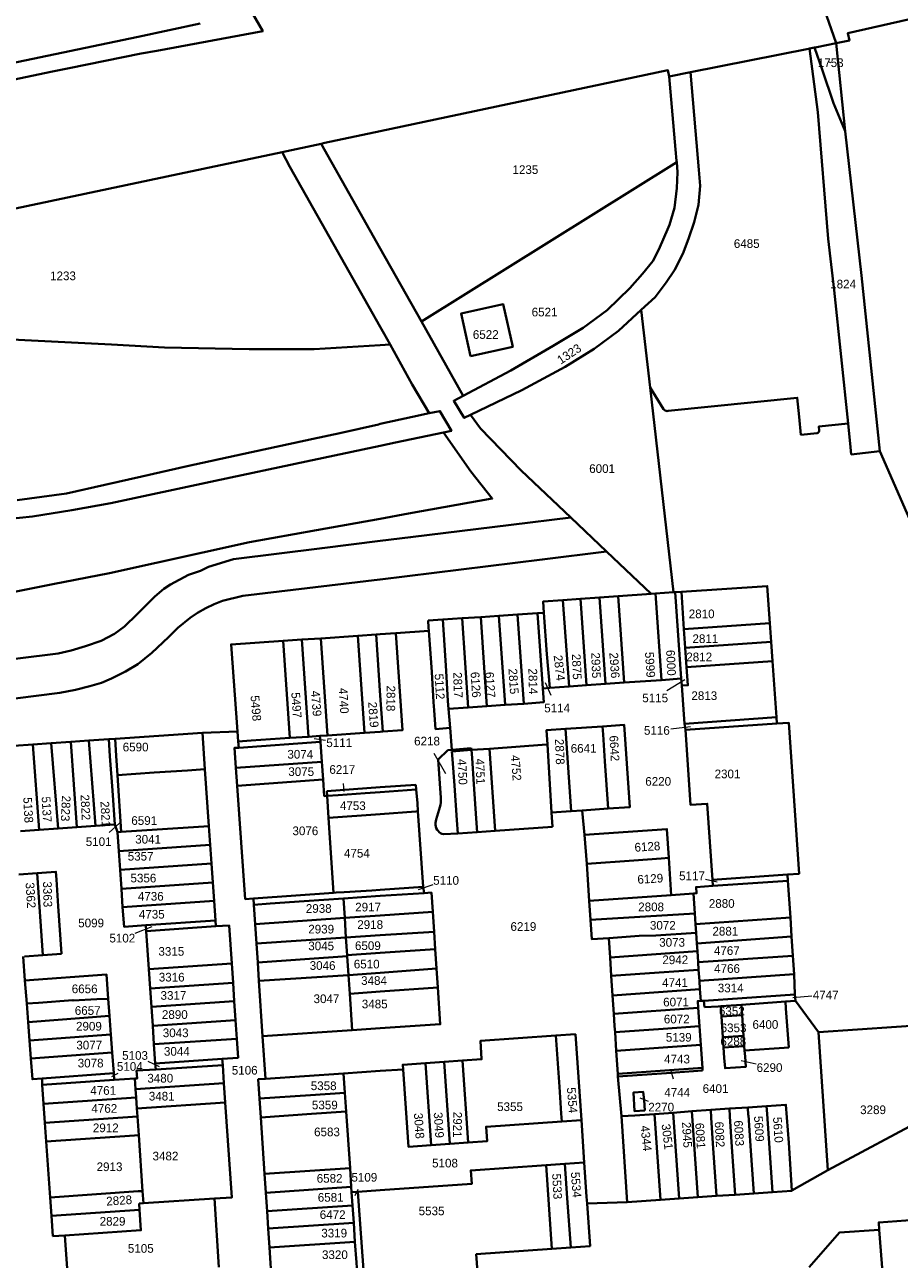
# Model space of a CAD drawing. Extents: x 99476 to 102828, y 406437 to 407931.
# Tile 16 of 48: x 99898 to 100150, y 407064 to 407419. Entities that reach past the tile are written whole.
import ezdxf
from ezdxf.enums import TextEntityAlignment as Align

# ---------------------------------------------------------------- set-up
doc = ezdxf.new("R2010")
doc.units = 0
doc.header["$MEASUREMENT"] = 0
for name, color, linetype, lineweight in [('BK_aanpijling', 10, 'Continuous', 0), ('BK_perceelnr', 10, 'Continuous', 13), ('BK_perceelnummer onder hoek', 10, 'Continuous', 13), ('BK_perceelsgrens', 10, 'Continuous', 40)]:
    doc.layers.add(name, color=color, linetype=linetype, lineweight=lineweight)
doc.styles.add('Style-WORKING', font='WORKING.shx')

msp = doc.modelspace()

# ---------------------------------------------------------------- linework, layer by layer
at = {"layer": 'BK_aanpijling', "linetype": 'Continuous', "lineweight": 0}
for p, q in [((100129.745, 407408.505), (100129.135, 407408.805)), ((100049.261026, 407226.20393), (100047.565, 407229.845)), ((100082.587313, 407227.596068), (100087.745, 407230.805)), ((100083.647926, 407216.587603), (100089.355, 407217.255)), ((99984.221768, 407213.189328), (99980.915, 407213.705)), ((100015.442346, 407209.575766), (100018.775, 407203.735)), ((99989.34814, 407200.876656), (99989.525, 407198.565)), ((99921.863162, 407186.735482), (99924.845, 407189.395)), ((100093.662494, 407173.279772), (100097.035, 407172.455)), ((100015.177509, 407171.619567), (100010.895, 407170.165)), ((99929.406653, 407157.757642), (99934.245, 407159.675)), ((100124.319329, 407139.559151), (100118.805, 407139.075)), ((99932.997554, 407120.815397), (99936.305, 407119.305)), ((100108.247823, 407119.928431), (100103.955, 407120.975)), ((99924.376472, 407117.320666), (99922.565, 407116.285)), ((100084.432865, 407115.673024), (100083.795, 407117.905)), ((100077.250855, 407109.165347), (100074.905, 407110.175)), ((99993.572823, 407083.819253), (99992.665, 407082.055))]:
    msp.add_line(p, q, dxfattribs=at)
at = {"layer": 'BK_perceelsgrens', "linetype": 'Continuous', "lineweight": 40}
for p, q in [((100116.584, 407455.831), (100131.358, 407414.14)), ((100089.386, 407405.765), (100123.363, 407412.549)), ((100123.363, 407412.549), (100123.604, 407412.597)), ((100123.604, 407412.597), (100125.118, 407412.9)), ((100123.604, 407412.597), (100126.02, 407394.23)), ((100131.358, 407414.14), (100133.934, 407388.768)), ((100083.251, 407404.541), (100089.386, 407405.765)), ((100133.934, 407388.768), (100138.6, 407347.18)), ((99971.728, 407382.755), (99982.982, 407385.145)), ((99982.982, 407385.145), (100000, 407354.959)), ((100011.841, 407333.956), (100085.384, 407379.85)), ((100000, 407354.959), (100011.841, 407333.956)), ((100138.6, 407347.18), (100143.868, 407296.573)), ((100130.75, 407342.96), (100134.747, 407304.562)), ((100075.128, 407337.272), (100077.699, 407314.882)), ((100011.841, 407333.956), (100023.906, 407312.555)), ((100000, 407327.13), (100002.818, 407327.301)), ((100077.699, 407314.882), (100084.468, 407255.918)), ((100081.579, 407308.723), (100077.699, 407314.882)), ((100135.68, 407295.632), (100143.868, 407296.573)), ((100054.867, 407277.455), (100065.188, 407267.669)), ((100065.188, 407267.669), (100078.059, 407255.466)), ((100063.139, 407254.413), (100068.508, 407254.792)), ((100068.508, 407254.792), (100078.059, 407255.466)), ((100068.508, 407254.792), (100070.265, 407229.888)), ((100078.059, 407255.466), (100079.28, 407255.552)), ((100079.28, 407255.552), (100084.468, 407255.918)), ((100079.375, 407254.218), (100079.28, 407255.552)), ((100084.468, 407255.918), (100084.921, 407255.95)), ((100084.921, 407255.95), (100086.746, 407256.079)), ((100084.921, 407255.95), (100086.666, 407231.045)), ((100086.746, 407256.079), (100087.471, 407245.267)), ((100052.618, 407253.671), (100057.684, 407254.028)), ((100052.618, 407253.671), (100054.375, 407228.767)), ((100057.684, 407254.028), (100063.139, 407254.413)), ((100057.684, 407254.028), (100059.441, 407229.124)), ((100063.139, 407254.413), (100064.896, 407229.509)), ((100079.375, 407254.218), (100081.038, 407230.648)), ((100013.784, 407247.752), (100017.974, 407248.041)), ((100017.974, 407248.041), (100023.544, 407248.425)), ((100023.544, 407248.425), (100028.97, 407248.799)), ((100023.544, 407248.425), (100025.313, 407222.73)), ((100028.97, 407248.799), (100028.995, 407248.801)), ((100028.995, 407248.801), (100034.159, 407249.156)), ((100029.908, 407234.232), (100028.995, 407248.801)), ((100034.159, 407249.156), (100039.554, 407249.527)), ((100034.159, 407249.156), (100035.928, 407223.46)), ((100039.554, 407249.527), (100045.328, 407249.925)), ((100039.554, 407249.527), (100041.323, 407223.831)), ((100045.328, 407249.925), (100047.129, 407250.049)), ((100045.328, 407249.925), (100046.821, 407228.234)), ((100000, 407243.827), (100004.458, 407244.131)), ((100004.458, 407244.131), (100013.987, 407244.783)), ((100013.987, 407244.783), (100014.81, 407232.979)), ((100087.471, 407245.267), (100112.213, 407246.991)), ((100087.471, 407245.267), (100087.84, 407239.965)), ((100112.213, 407246.991), (100112.582, 407241.689)), ((99977.429, 407242.289), (99972.041, 407241.922)), ((99972.041, 407241.922), (99973.969, 407213.947)), ((99977.429, 407242.289), (99982.836, 407242.658)), ((99977.429, 407242.289), (99979.356, 407214.318)), ((99982.836, 407242.658), (99993.488, 407243.384)), ((99982.836, 407242.658), (99984.763, 407214.691)), ((99993.488, 407243.384), (99998.793, 407243.745)), ((99993.488, 407243.384), (99995.415, 407215.425)), ((99998.793, 407243.745), (100000, 407243.827)), ((99998.793, 407243.745), (100000, 407226.226)), ((100087.84, 407239.965), (100112.582, 407241.689)), ((100112.582, 407241.689), (100112.971, 407236.101)), ((100087.84, 407239.965), (100088.229, 407234.377)), ((100030.716, 407223.102), (100029.908, 407234.232)), ((100088.229, 407234.377), (100112.971, 407236.101)), ((100112.971, 407236.101), (100114.099, 407219.916)), ((100014.81, 407232.979), (100015.313, 407224.249)), ((100064.896, 407229.509), (100070.265, 407229.888)), ((100070.265, 407229.888), (100081.038, 407230.648)), ((100081.038, 407230.648), (100086.666, 407231.045)), ((100086.666, 407231.045), (100086.871, 407229.026)), ((100046.821, 407228.234), (100048.792, 407228.373)), ((100048.792, 407228.373), (100054.375, 407228.767)), ((100054.375, 407228.767), (100059.441, 407229.124)), ((100059.441, 407229.124), (100064.896, 407229.509)), ((100086.871, 407229.026), (100087.634, 407218.072)), ((100000, 407226.226), (100000.719, 407215.79)), ((100015.313, 407224.249), (100015.493, 407221.979)), ((100019.67, 407222.31), (100025.313, 407222.73)), ((100025.313, 407222.73), (100030.716, 407223.102)), ((100030.716, 407223.102), (100035.928, 407223.46)), ((100035.928, 407223.46), (100041.323, 407223.831)), ((100019.67, 407222.31), (100020.127, 407216.86)), ((100087.634, 407218.072), (100114.099, 407219.916)), ((100114.099, 407219.916), (100114.224, 407218.116)), ((99948.79, 407215.47), (99958.891, 407215.803)), ((99958.891, 407215.803), (99959.09, 407212.922)), ((99995.415, 407215.425), (100000, 407215.741)), ((100000, 407215.741), (100000.719, 407215.79)), ((100020.127, 407216.86), (100020.614, 407210.576)), ((100053.348, 407216.54), (100064.028, 407217.294)), ((100053.348, 407216.54), (100055.021, 407192.845)), ((100087.634, 407218.072), (100087.919, 407216.319)), ((100087.919, 407216.319), (100114.224, 407218.116)), ((99894.476, 407211.697), (99899.888, 407212.073)), ((99899.888, 407212.073), (99905.189, 407212.442)), ((99899.888, 407212.073), (99901.754, 407187.475)), ((99905.189, 407212.442), (99910.819, 407212.834)), ((99905.189, 407212.442), (99907.213, 407187.859)), ((99910.819, 407212.834), (99916.058, 407213.199)), ((99910.819, 407212.834), (99912.595, 407188.238)), ((99916.058, 407213.199), (99921.797, 407213.598)), ((99916.058, 407213.199), (99917.924, 407188.613)), ((99921.797, 407213.598), (99923.63, 407213.7)), ((99923.63, 407213.7), (99948.79, 407215.47)), ((99948.79, 407215.47), (99949.508, 407204.97)), ((99959.09, 407212.922), (99959.212, 407211.154)), ((99959.212, 407211.154), (99982.731, 407212.837)), ((99973.969, 407213.947), (99979.356, 407214.318)), ((99979.356, 407214.318), (99982.609, 407214.542)), ((99982.609, 407214.542), (99984.763, 407214.691)), ((99982.609, 407214.542), (99982.731, 407212.837)), ((99982.731, 407212.837), (99983.142, 407207.093)), ((99984.763, 407214.691), (99995.415, 407215.425)), ((100019.486, 407210.48), (100016.676, 407207.796)), ((100020.614, 407210.576), (100019.486, 407210.48)), ((100026.226, 407211.055), (100020.614, 407210.576)), ((100020.652, 407210.099), (100026.266, 407210.497)), ((100026.266, 407210.497), (100026.226, 407211.055)), ((100026.266, 407210.497), (100031.442, 407210.869)), ((100031.442, 407210.869), (100047.917, 407212.031)), ((100031.442, 407210.869), (100033.113, 407187.204)), ((100047.917, 407212.031), (100048.161, 407212.041)), ((100048.161, 407212.041), (100049.365, 407192.446)), ((99944.429, 407204.622), (99949.508, 407204.97)), ((99949.508, 407204.97), (99950.629, 407188.587)), ((99958.411, 407205.323), (99983.142, 407207.093)), ((99958.411, 407205.323), (99958.779, 407200.187)), ((99983.142, 407207.093), (99983.51, 407201.956)), ((100016.676, 407207.796), (100017.432, 407196.728)), ((99934.837, 407203.965), (99924.277, 407203.242)), ((99924.277, 407203.242), (99925.399, 407186.864)), ((99944.429, 407204.622), (99934.837, 407203.965)), ((99958.779, 407200.187), (99983.51, 407201.956)), ((99984.634, 407198.667), (100000, 407199.75)), ((99984.72, 407197.305), (99984.634, 407198.667)), ((100000, 407199.75), (100010.25, 407200.472)), ((100000, 407198.338), (100010.361, 407199.068)), ((100010.25, 407200.472), (100010.361, 407199.068)), ((100010.361, 407199.068), (100010.672, 407195.123)), ((99985.122, 407190.98), (99984.72, 407197.305)), ((100010.672, 407195.123), (100010.833, 407192.82)), ((99985.122, 407190.98), (100000, 407192.045)), ((99986.497, 407169.378), (99985.122, 407190.98)), ((100000, 407192.045), (100010.282, 407192.781)), ((100010.282, 407192.781), (100010.833, 407192.82)), ((100010.833, 407192.82), (100012.359, 407171.054)), ((100016.929, 407193.378), (100016.116, 407190.482)), ((100049.365, 407192.446), (100055.021, 407192.845)), ((100049.655, 407188.329), (100049.365, 407192.446)), ((100055.021, 407192.845), (100058.2, 407193.07)), ((100065.652, 407193.596), (100058.2, 407193.07)), ((100058.2, 407193.07), (100058.87, 407186.04)), ((99896.366, 407187.096), (99901.754, 407187.475)), ((99901.754, 407187.475), (99907.213, 407187.859)), ((99907.213, 407187.859), (99912.595, 407188.238)), ((99912.595, 407188.238), (99917.924, 407188.613)), ((99917.924, 407188.613), (99923.521, 407189.008)), ((99923.521, 407189.008), (99924.312, 407186.79)), ((99925.399, 407186.864), (99950.629, 407188.587)), ((99950.629, 407188.587), (99951, 407183.168)), ((100033.113, 407187.204), (100027.931, 407186.851)), ((100049.655, 407188.329), (100033.113, 407187.204)), ((99924.312, 407186.79), (99925.399, 407186.864)), ((99924.312, 407186.79), (99924.683, 407181.366)), ((100018.189, 407186.2), (100022.324, 407186.47)), ((100027.931, 407186.851), (100022.324, 407186.47)), ((100058.87, 407186.04), (100059.45, 407177.709)), ((99924.683, 407181.366), (99951, 407183.168)), ((99924.683, 407181.366), (99925.055, 407175.931)), ((99951, 407183.168), (99951.371, 407177.754)), ((99925.055, 407175.931), (99951.371, 407177.754)), ((99951.371, 407177.754), (99951.747, 407172.263)), ((100059.45, 407177.709), (100060.195, 407167.016)), ((100083.106, 407179.384), (100083.83, 407168.701)), ((99895.852, 407174.649), (99901.183, 407175.017)), ((99901.183, 407175.017), (99902.817, 407151.357)), ((99925.055, 407175.931), (99925.43, 407170.461)), ((100095.664, 407173.124), (100117.311, 407174.604)), ((100095.664, 407173.124), (100095.809, 407171.337)), ((100117.311, 407174.604), (100117.429, 407172.815)), ((99925.43, 407170.461), (99951.747, 407172.263)), ((99925.43, 407170.461), (99925.789, 407165.217)), ((99951.747, 407172.263), (99952.106, 407167.019)), ((99963.458, 407167.708), (99986.497, 407169.378)), ((99987.316, 407169.427), (99986.497, 407169.378)), ((100000, 407170.209), (100012.359, 407171.054)), ((100012.359, 407171.054), (100012.64, 407169.274)), ((100095.809, 407171.337), (100117.429, 407172.815)), ((100117.429, 407172.815), (100118.128, 407162.213)), ((99925.789, 407165.217), (99952.106, 407167.019)), ((99952.106, 407167.019), (99952.495, 407161.342)), ((99963.458, 407167.708), (99963.578, 407165.923)), ((99963.578, 407165.923), (99963.953, 407160.324)), ((99989.366, 407167.717), (100000, 407168.428)), ((99989.366, 407167.717), (99989.74, 407162.138)), ((100000, 407168.428), (100012.64, 407169.274)), ((100060.195, 407167.016), (100083.83, 407168.701)), ((100060.195, 407167.016), (100060.554, 407161.563)), ((100083.83, 407168.701), (100090.201, 407169.156)), ((100090.201, 407169.156), (100090.587, 407163.392)), ((99989.74, 407162.138), (100000, 407162.825)), ((100000, 407162.825), (100015.092, 407163.835)), ((100015.092, 407163.835), (100015.473, 407158.14)), ((100060.554, 407161.563), (100090.587, 407163.392)), ((100090.587, 407163.392), (100090.801, 407160.284)), ((99932.479, 407159.971), (99952.495, 407161.342)), ((99932.479, 407159.971), (99932.591, 407158.332)), ((99932.591, 407158.332), (99952.608, 407159.697)), ((99952.495, 407161.342), (99952.608, 407159.697)), ((99963.953, 407160.324), (99989.74, 407162.138)), ((99963.953, 407160.324), (99964.328, 407154.718)), ((99989.74, 407162.138), (99990.121, 407156.444)), ((100090.801, 407160.284), (100118.128, 407162.213)), ((100090.801, 407160.284), (100090.969, 407157.851)), ((100118.128, 407162.213), (100118.489, 407156.737)), ((99932.591, 407158.332), (99933.343, 407147.311)), ((99964.328, 407154.718), (99990.121, 407156.444)), ((99990.121, 407156.444), (100000, 407157.105)), ((99990.121, 407156.444), (99990.46, 407151.392)), ((100000, 407157.105), (100015.473, 407158.14)), ((100015.473, 407158.14), (100015.811, 407153.09)), ((100065.815, 407156.287), (100066.187, 407150.741)), ((100090.969, 407157.851), (100091.183, 407154.747)), ((100091.183, 407154.747), (100118.489, 407156.737)), ((100118.489, 407156.737), (100118.853, 407151.22)), ((99908.138, 407151.748), (99902.817, 407151.357)), ((99964.328, 407154.718), (99964.696, 407149.223)), ((100000, 407152.031), (99990.46, 407151.392)), ((100015.811, 407153.09), (100000, 407152.031)), ((100015.811, 407153.09), (100016.183, 407147.529)), ((100066.187, 407150.741), (100091.336, 407152.529)), ((100091.183, 407154.747), (100091.336, 407152.529)), ((100091.336, 407152.529), (100091.568, 407149.31)), ((99897.139, 407150.942), (99897.655, 407144.054)), ((99897.487, 407150.966), (99902.817, 407151.357)), ((99933.343, 407147.311), (99957.213, 407148.938)), ((99957.213, 407148.938), (99957.59, 407143.406)), ((99964.696, 407149.223), (99990.479, 407151.102)), ((99964.696, 407149.223), (99965.049, 407143.947)), ((99990.46, 407151.392), (99990.479, 407151.102)), ((99990.479, 407151.102), (99990.846, 407145.62)), ((100066.187, 407150.741), (100066.545, 407145.393)), ((100091.568, 407149.31), (100118.853, 407151.22)), ((100091.568, 407149.31), (100091.706, 407147.176)), ((100118.853, 407151.22), (100119.204, 407145.895)), ((99933.343, 407147.311), (99933.72, 407141.779)), ((99965.049, 407143.947), (99990.846, 407145.62)), ((99990.846, 407145.62), (100000, 407146.31)), ((99990.846, 407145.62), (99991.204, 407140.271)), ((100000, 407146.31), (100016.183, 407147.529)), ((100016.183, 407147.529), (100016.548, 407142.076)), ((100066.545, 407145.393), (100080.363, 407146.372)), ((100066.545, 407145.393), (100066.922, 407139.78)), ((100080.363, 407146.372), (100091.706, 407147.176)), ((100091.706, 407147.176), (100091.937, 407143.957)), ((100091.937, 407143.957), (100119.204, 407145.895)), ((100119.204, 407145.895), (100119.415, 407140.071)), ((99897.655, 407144.054), (99898.151, 407137.434)), ((99933.72, 407141.779), (99957.59, 407143.406)), ((99933.72, 407141.779), (99934.083, 407136.462)), ((99957.59, 407143.406), (99957.953, 407138.089)), ((99965.049, 407143.947), (99966.113, 407128.046)), ((100000, 407140.897), (100016.548, 407142.076)), ((100066.922, 407139.78), (100092.093, 407141.564)), ((100091.937, 407143.957), (100092.093, 407141.564)), ((100092.093, 407141.564), (100092.326, 407138.184)), ((99898.151, 407137.434), (99898.551, 407132.093)), ((99921.626, 407138.811), (99921.998, 407133.849)), ((99934.083, 407136.462), (99957.953, 407138.089)), ((99957.953, 407138.089), (99958.326, 407132.611)), ((99991.204, 407140.271), (100000, 407140.897)), ((99991.204, 407140.271), (99991.906, 407129.773)), ((100066.922, 407139.78), (100067.276, 407134.472)), ((100092.326, 407138.184), (100093.233, 407138.249)), ((100115.307, 407139.785), (100093.233, 407138.249)), ((100093.365, 407136.346), (100093.233, 407138.249)), ((100104.036, 407137.094), (100115.442, 407137.889)), ((100119.415, 407140.071), (100115.307, 407139.785)), ((100115.442, 407137.889), (100116.722, 407137.978)), ((100116.722, 407137.978), (100119.578, 407138.178)), ((100116.867, 407135.991), (100116.722, 407137.978)), ((100119.415, 407140.071), (100119.578, 407138.178)), ((100119.578, 407138.178), (100126.224, 407129.203)), ((99898.551, 407132.093), (99921.998, 407133.849)), ((99921.998, 407133.849), (99922.399, 407128.496)), ((99934.083, 407136.462), (99934.456, 407130.984)), ((100067.276, 407134.472), (100091.566, 407136.198)), ((100091.566, 407136.198), (100091.935, 407130.89)), ((100098.069, 407136.678), (100104.036, 407137.094)), ((100098.069, 407136.678), (100098.277, 407133.68)), ((100098.277, 407133.68), (100104.244, 407134.093)), ((100104.244, 407134.093), (100104.036, 407137.094)), ((100104.45, 407131.109), (100104.244, 407134.093)), ((100116.867, 407135.991), (100117.682, 407124.771)), ((99898.551, 407132.093), (99898.952, 407126.741)), ((99934.456, 407130.984), (99958.326, 407132.611)), ((99934.456, 407130.984), (99934.817, 407125.695)), ((99958.326, 407132.611), (99958.687, 407127.312)), ((99991.906, 407129.773), (100000, 407130.315)), ((100091.935, 407130.89), (100092.31, 407125.494)), ((100098.277, 407133.68), (100098.483, 407130.696)), ((100098.483, 407130.696), (100098.69, 407127.702)), ((100104.657, 407128.115), (100104.45, 407131.109)), ((99898.952, 407126.741), (99922.399, 407128.496)), ((99898.952, 407126.741), (99899.335, 407121.622)), ((99922.399, 407128.496), (99922.782, 407123.377)), ((99934.817, 407125.695), (99958.687, 407127.312)), ((99966.113, 407128.046), (99991.906, 407129.773)), ((99966.113, 407128.046), (99966.934, 407115.783)), ((100051.626, 407113.481), (100050.604, 407128.204)), ((100067.63, 407129.163), (100067.99, 407123.768)), ((100098.69, 407127.702), (100104.657, 407128.115)), ((100098.69, 407127.702), (100098.895, 407124.739)), ((100104.862, 407125.151), (100104.657, 407128.115)), ((100126.224, 407129.203), (100128.906, 407089.43)), ((99899.335, 407121.622), (99922.782, 407123.377)), ((99922.782, 407123.377), (99923.232, 407117.373)), ((99934.817, 407125.695), (99935.191, 407120.205)), ((100067.99, 407123.768), (100092.31, 407125.494)), ((100067.99, 407123.768), (100068.427, 407117.192)), ((100092.31, 407125.494), (100092.769, 407118.919)), ((100098.895, 407124.739), (100104.862, 407125.151)), ((100098.895, 407124.739), (100099.102, 407121.755)), ((100104.947, 407123.932), (100104.862, 407125.151)), ((100116.381, 407124.685), (100104.947, 407123.932)), ((100105.069, 407122.167), (100104.947, 407123.932)), ((100116.381, 407124.685), (100117.682, 407124.771)), ((99935.191, 407120.205), (99935.311, 407118.437)), ((99954.494, 407121.521), (99954.619, 407119.711)), ((99954.619, 407119.711), (99954.979, 407114.48)), ((100012.983, 407120.243), (100018.415, 407120.623)), ((100012.983, 407120.243), (100014.633, 407096.643)), ((100018.415, 407120.623), (100023.664, 407120.99)), ((100018.415, 407120.623), (100020.065, 407097.023)), ((100023.664, 407120.99), (100025.314, 407097.39)), ((99902.597, 407115.816), (99923.232, 407117.373)), ((99923.232, 407117.373), (99923.379, 407115.408)), ((99966.934, 407115.783), (99989.449, 407117.297)), ((99989.449, 407117.297), (100000, 407118.007)), ((99989.449, 407117.297), (99989.827, 407111.682)), ((100000, 407118.007), (100006.571, 407118.449)), ((100068.427, 407117.192), (100092.769, 407118.919)), ((100068.427, 407117.192), (100068.444, 407116.402)), ((100068.444, 407116.402), (100069.501, 407104.958)), ((100092.769, 407118.919), (100092.823, 407118.131)), ((99902.597, 407115.816), (99902.65, 407113.97)), ((99902.65, 407113.97), (99923.379, 407115.408)), ((99902.65, 407113.97), (99903.027, 407108.557)), ((99923.379, 407115.408), (99929.288, 407115.815)), ((99929.288, 407115.815), (99929.5, 407112.729)), ((99929.5, 407112.729), (99954.979, 407114.48)), ((99929.5, 407112.729), (99929.661, 407110.388)), ((99954.979, 407114.48), (99955.359, 407108.955)), ((99903.027, 407108.557), (99929.661, 407110.388)), ((99929.661, 407110.388), (99929.88, 407107.203)), ((99929.88, 407107.203), (99955.359, 407108.955)), ((99965.207, 407110.03), (99965.57, 407104.634)), ((99989.827, 407111.682), (99990.188, 407106.307)), ((100128.906, 407089.43), (100169.501, 407111.138)), ((99903.027, 407108.557), (99903.412, 407103.035)), ((99929.88, 407107.203), (99930.041, 407104.865)), ((99990.188, 407106.307), (99991.281, 407090.044)), ((100078.998, 407105.606), (100084.388, 407105.974)), ((100078.998, 407105.606), (100080.686, 407080.865)), ((100084.388, 407105.974), (100089.778, 407106.419)), ((100084.388, 407105.974), (100086.076, 407081.244)), ((100089.778, 407106.419), (100095.194, 407106.792)), ((100089.778, 407106.419), (100091.493, 407081.624)), ((100095.194, 407106.792), (100100.571, 407107.162)), ((100100.571, 407107.162), (100105.837, 407107.524)), ((100105.837, 407107.524), (100111.243, 407107.896)), ((99903.412, 407103.035), (99930.041, 407104.865)), ((99903.412, 407103.035), (99903.788, 407097.653)), ((99930.041, 407104.865), (99930.411, 407099.483)), ((99965.57, 407104.634), (99966.664, 407088.364)), ((100052.254, 407103.475), (100057.924, 407103.871)), ((100057.924, 407103.871), (100058.74, 407091.64)), ((100069.501, 407104.958), (100071.104, 407080.212)), ((99930.411, 407099.483), (99931.516, 407083.422)), ((99903.788, 407097.653), (99904.909, 407081.593)), ((100014.633, 407096.643), (100020.065, 407097.023)), ((100020.065, 407097.023), (100025.314, 407097.39)), ((100047.747, 407090.868), (100053.154, 407091.248)), ((100053.154, 407091.248), (100058.74, 407091.64)), ((99966.664, 407088.364), (99991.281, 407090.044)), ((99966.664, 407088.364), (99967.031, 407082.905)), ((99991.281, 407090.044), (99991.648, 407084.583)), ((100047.747, 407090.868), (100049.439, 407066.765)), ((100118.589, 407083.527), (100128.906, 407089.43)), ((99967.031, 407082.905), (99991.648, 407084.583)), ((99991.648, 407084.583), (99991.751, 407083.053)), ((99904.909, 407081.593), (99905.283, 407076.24)), ((99931.516, 407083.422), (99931.752, 407079.948)), ((99931.752, 407079.948), (99952.26, 407081.23)), ((99952.26, 407081.23), (99953.47, 407061.46)), ((99967.031, 407082.905), (99967.388, 407077.589)), ((99991.751, 407083.053), (99993.512, 407083.177)), ((99991.751, 407083.053), (99992.007, 407079.245)), ((99993.512, 407083.177), (100000, 407083.633)), ((99993.512, 407083.177), (99995.34, 407058.03)), ((100071.104, 407080.212), (100080.686, 407080.865)), ((100080.686, 407080.865), (100086.076, 407081.244)), ((100086.076, 407081.244), (100091.493, 407081.624)), ((100091.493, 407081.624), (100096.833, 407081.989)), ((100096.833, 407081.989), (100102.233, 407082.358)), ((100102.233, 407082.358), (100107.593, 407082.725)), ((100107.593, 407082.725), (100112.982, 407083.133)), ((99905.283, 407076.24), (99930.651, 407077.984)), ((99930.521, 407079.871), (99931.752, 407079.948)), ((99930.521, 407079.871), (99930.651, 407077.984)), ((99967.388, 407077.589), (99992.007, 407079.245)), ((99967.388, 407077.589), (99967.721, 407072.633)), ((99992.007, 407079.245), (99992.34, 407074.287)), ((100059.568, 407079.841), (100071.104, 407080.212)), ((99967.721, 407072.633), (99992.34, 407074.287)), ((99992.34, 407074.287), (99992.708, 407068.814)), ((99909.11, 407070.63), (99909.963, 407058.415)), ((99967.721, 407072.633), (99968.089, 407067.16)), ((100143.68, 407072.27), (100145.592, 407047.82)), ((99968.089, 407067.16), (99992.708, 407068.814)), ((99968.089, 407067.16), (99968.8, 407056.571)), ((100049.439, 407066.765), (100054.845, 407067.152))]:
    msp.add_line(p, q, dxfattribs=at)
at = {"layer": 'BK_perceelsgrens', "linetype": 'Continuous', "lineweight": 40, "flags": 128}
for points in [[(100131.358, 407414.14), (100135.112, 407414.885), (100134.667, 407416.988), (100199.121, 407431.732), (100299.51, 407452.664), (100354.73, 407462.311)], [(99963.038, 407423.039), (99966.13, 407417.55), (99935.62, 407411.973), (99931.143, 407411.118), (99910.341, 407406.97), (99905.144, 407405.908), (99885.368, 407401.775)], [(99832.262, 407395.463), (99930.274, 407416.009), (99948.09, 407419.83)], [(100125.118, 407412.9), (100125.764, 407413.03), (100131.358, 407414.14)], [(100125.118, 407412.9), (100127.29, 407406.555), (100130.508, 407396.851), (100133.934, 407388.768)], [(100000, 407388.757), (100082.87, 407406.341), (100083.251, 407404.541)], [(100075.128, 407337.272), (100079.164, 407340.962), (100082.371, 407345.17), (100084.784, 407348.719), (100087.111, 407353.445), (100088.818, 407357.739), (100090.421, 407362.532), (100091.671, 407367.573), (100092.117, 407373.056), (100091.773, 407377.632), (100091.515, 407380.957), (100089.386, 407405.765)], [(100083.251, 407404.541), (100084.027, 407395.676), (100084.996, 407383.475), (100085.352, 407380.225), (100085.384, 407379.85)], [(100126.02, 407394.23), (100129.039, 407357.781), (100130.75, 407342.96)], [(99982.982, 407385.145), (99984.061, 407385.375), (100000, 407388.757)], [(99810.252, 407348.431), (99840.766, 407355.053), (99938.547, 407375.71), (99971.728, 407382.755)], [(99971.728, 407382.755), (99973.899, 407378.482), (99989.912, 407350.255), (100000, 407332.362)], [(100023.906, 407312.555), (100037.575, 407319.79), (100049.771, 407326.957), (100058.465, 407332.141), (100065.31, 407337.207), (100071.894, 407343.523), (100075.576, 407347.66), (100078.488, 407351.364), (100080.131, 407354.532), (100081.207, 407356.868), (100083.333, 407361.767), (100084.734, 407366.709), (100085.429, 407372.345), (100085.633, 407376.975), (100085.384, 407379.85)], [(100025.987, 407323.926), (100023.28, 407336.221), (100035.435, 407338.897), (100038.142, 407326.602), (100025.987, 407323.926)], [(100026.021, 407307.064), (100040.752, 407314.164), (100053.228, 407320.909), (100061.646, 407326.065), (100068.641, 407331.208), (100075.128, 407337.272)], [(99819.009, 407333.448), (99836.547, 407332.265), (99857.023, 407330.726), (99897.565, 407328.519), (99922.559, 407327.271), (99937.856, 407326.46), (99962.244, 407325.932), (99980.98, 407325.978), (100000, 407327.13)], [(100000, 407332.362), (100001.097, 407330.416), (100002.818, 407327.301)], [(100002.818, 407327.301), (100009.159, 407315.827), (100014.097, 407307.495)], [(100026.021, 407307.064), (100024.192, 407306.182), (100021.171, 407311.108), (100023.906, 407312.555)], [(100125.847, 407301.802), (100121.167, 407301.318), (100120.657, 407306.498), (100120.125, 407311.955), (100082.951, 407308.172)], [(100014.097, 407307.495), (100017.153, 407308.144), (100020.481, 407302.47), (100018.202, 407301.986)], [(100082.951, 407308.172), (100082.64, 407308.15), (100082.333, 407308.199), (100082.044, 407308.315), (100081.788, 407308.492), (100081.579, 407308.723)], [(100000, 407304.415), (100009.275, 407306.471), (100014.097, 407307.495)], [(100026.021, 407307.064), (100028.909, 407303.096), (100040.554, 407291.01), (100054.867, 407277.455)], [(100134.747, 407304.562), (100126.32, 407303.673), (100126.432, 407302.544)], [(100134.747, 407304.562), (100135.461, 407297.7), (100135.68, 407295.632)], [(99895.44, 407282.487), (99909.611, 407284.418), (99920.654, 407286.871), (99931.298, 407289.32), (99944.335, 407292.266), (99960.713, 407295.844), (99980.707, 407300.155), (99988.385, 407301.776), (99999.503, 407304.305), (100000, 407304.415)], [(100000, 407298.132), (100004.351, 407299.045), (100018.202, 407301.986)], [(100000, 407277.125), (100008.122, 407278.587), (100032.237, 407282.936), (100026.066, 407290.761), (100018.202, 407301.986)], [(100126.432, 407302.544), (100126.426, 407302.334), (100126.355, 407302.137), (100126.225, 407301.972), (100126.05, 407301.857), (100125.847, 407301.802)], [(99880.99, 407275.85), (99899.857, 407277.798), (99911.107, 407279.552), (99922.404, 407281.582), (99952.42, 407288.037), (99978.671, 407293.656), (100000, 407298.132)], [(100143.868, 407296.573), (100159.46, 407261.004), (100159.828, 407256.75)], [(99660.772, 407224.746), (99694.027, 407229.355), (99748, 407235.878), (99780.586, 407239.954), (99829.494, 407245.88), (99850.132, 407248.17), (99859.485, 407249.657), (99870.061, 407251.355), (99882.605, 407253.671), (99905.669, 407258.26), (99922.001, 407261.462), (99962.285, 407270.412), (99981.613, 407273.816), (100000, 407277.125)], [(100000, 407270.706), (100008.711, 407271.777), (100037.735, 407275.402), (100054.867, 407277.455)], [(99794.735, 407224.399), (99907.218, 407238.274), (99910.91, 407239.155), (99915.095, 407240.378), (99919.639, 407241.986), (99923.424, 407243.989), (99926.351, 407246.075), (99929.967, 407249.658), (99935.071, 407254.741), (99937.696, 407256.903), (99939.582, 407258.204), (99944.748, 407260.911), (99948.221, 407262.071), (99950.47, 407263.3), (99957.75, 407265.45), (99983.233, 407268.644), (100000, 407270.706)], [(100000, 407259.644), (100046.665, 407265.346), (100065.188, 407267.669)], [(99790.657, 407211.959), (99791.73, 407212.376), (99795.45, 407213.42), (99811.139, 407215.258), (99869.01, 407222.04), (99907.66, 407226.95), (99912.172, 407227.81), (99916.367, 407228.862), (99919.677, 407229.869), (99922.613, 407231.102), (99926.624, 407233.086), (99930.196, 407235.216), (99934.208, 407238.438), (99938.965, 407243.03), (99941.71, 407245.68), (99945.227, 407248.607), (99947.367, 407249.999), (99949.726, 407251.357), (99952.176, 407252.542), (99954.581, 407253.501), (99960.41, 407254.89), (99999.847, 407259.625), (100000, 407259.644)], [(100086.746, 407256.079), (100111.467, 407257.693), (100112.213, 407246.991)], [(100052.618, 407253.671), (100046.901, 407253.268), (100047.129, 407250.049)], [(100013.784, 407247.752), (100013.923, 407245.755), (100013.987, 407244.783)], [(100017.974, 407248.041), (100019, 407233.27), (100019.49, 407224.58), (100019.67, 407222.31)], [(100047.129, 407250.049), (100047.969, 407238.125), (100048.792, 407228.373)], [(100000.719, 407215.79), (100006.383, 407216.18), (100004.458, 407244.131)], [(99972.041, 407241.922), (99957.037, 407240.891), (99958.891, 407215.803)], [(100086.871, 407229.026), (100088.594, 407229.146), (100088.229, 407234.377)], [(100041.323, 407223.831), (100047.097, 407224.229), (100046.821, 407228.234)], [(100015.493, 407221.979), (100015.952, 407216.51), (100020.127, 407216.86)], [(100053.348, 407216.54), (100047.871, 407216.153), (100048.161, 407212.041)], [(100064.028, 407217.294), (100070.252, 407217.733), (100071.925, 407194.039), (100065.652, 407193.596)], [(100064.028, 407217.294), (100064.209, 407214.931), (100064.693, 407207.313), (100065.652, 407193.596)], [(100087.919, 407216.319), (100089.398, 407194.662), (100094.171, 407194.988), (100095.664, 407173.124)], [(100114.224, 407218.116), (100117.67, 407218.351), (100120.643, 407174.831), (100117.311, 407174.604)], [(99921.797, 407213.598), (99922.14, 407208.71), (99922.853, 407198.77), (99923.521, 407189.008)], [(99923.63, 407213.7), (99923.898, 407208.78), (99924.277, 407203.242)], [(99959.09, 407212.922), (99962.853, 407213.181), (99973.969, 407213.947)], [(99959.212, 407211.154), (99958, 407211.067), (99958.411, 407205.323)], [(100022.324, 407186.47), (100022.05, 407190.31), (100021.34, 407200.26), (100020.82, 407207.84), (100020.652, 407210.099)], [(100027.931, 407186.851), (100027.656, 407190.71), (100026.945, 407200.671), (100026.432, 407208.157), (100026.266, 407210.497)], [(99983.51, 407201.956), (99983.851, 407197.187), (99984.72, 407197.305)], [(99958.779, 407200.187), (99961.115, 407167.54), (99963.458, 407167.708)], [(99984.72, 407197.305), (99987.911, 407197.491), (99995.604, 407198.028), (100000, 407198.338)], [(100017.432, 407196.728), (100017.447, 407196.046), (100017.403, 407195.365), (100017.302, 407194.69), (100017.144, 407194.026), (100016.929, 407193.378)], [(100016.116, 407190.482), (100015.966, 407189.991), (100015.893, 407189.483), (100015.898, 407188.97), (100015.98, 407188.464), (100016.139, 407187.976), (100016.37, 407187.518)], [(100016.37, 407187.518), (100016.653, 407187.158), (100016.983, 407186.84), (100017.354, 407186.571), (100017.758, 407186.356), (100018.189, 407186.2)], [(100058.87, 407186.04), (100082.542, 407187.715), (100083.106, 407179.384)], [(100059.45, 407177.709), (100073.063, 407178.674), (100080.944, 407179.232), (100083.106, 407179.384)], [(99901.183, 407175.017), (99906.581, 407175.39), (99906.736, 407173.133), (99907.188, 407165.519), (99908.138, 407151.748)], [(99987.316, 407169.427), (99989.572, 407169.562), (99997.546, 407170.041), (100000, 407170.209)], [(100012.64, 407169.274), (100014.719, 407169.413), (100015.092, 407163.835)], [(100090.201, 407169.156), (100091.097, 407169.22), (100090.974, 407171.007), (100095.809, 407171.337)], [(99963.578, 407165.923), (99968.31, 407166.24), (99978.09, 407166.962), (99989.366, 407167.717)], [(99925.789, 407165.217), (99926.178, 407159.54), (99932.479, 407159.971)], [(99952.608, 407159.697), (99956.461, 407159.96), (99957.213, 407148.938)], [(100060.554, 407161.563), (100060.961, 407155.941), (100065.815, 407156.287)], [(100065.815, 407156.287), (100074.612, 407156.915), (100079.343, 407157.038), (100090.969, 407157.851)], [(99897.655, 407144.054), (99921.102, 407145.81), (99921.626, 407138.811)], [(100000, 407130.315), (100017.258, 407131.47), (100016.548, 407142.076)], [(99898.151, 407137.434), (99901.512, 407137.68), (99911.477, 407138.41), (99911.49, 407138.301), (99918.369, 407138.687), (99921.419, 407138.803), (99921.626, 407138.811)], [(100092.326, 407138.184), (100091.432, 407138.123), (100091.566, 407136.198)], [(100067.276, 407134.472), (100067.513, 407130.912), (100067.63, 407129.163)], [(100093.365, 407136.346), (100097.355, 407136.629), (100098.069, 407136.678)], [(100067.63, 407129.163), (100081.522, 407130.152), (100091.935, 407130.89)], [(100126.224, 407129.203), (100159.928, 407131.524), (100169.501, 407111.138)], [(99954.494, 407121.521), (99959.061, 407121.832), (99958.687, 407127.312)], [(100023.664, 407120.99), (100029.2, 407121.377), (100028.829, 407126.681), (100050.604, 407128.204)], [(100050.604, 407128.204), (100056.196, 407128.595), (100057.924, 407103.871)], [(99899.335, 407121.622), (99899.785, 407115.612), (99902.597, 407115.816)], [(99935.191, 407120.205), (99944.828, 407120.862), (99954.494, 407121.521)], [(99935.311, 407118.437), (99939.812, 407118.692), (99954.619, 407119.711)], [(100012.983, 407120.243), (100006.477, 407119.788), (100006.571, 407118.449)], [(100099.102, 407121.755), (100099.309, 407118.772), (100105.276, 407119.185), (100105.069, 407122.167)], [(99929.288, 407115.815), (99929.973, 407115.862), (99929.817, 407118.125), (99935.311, 407118.437)], [(100006.571, 407118.449), (100008.127, 407096.188), (100014.633, 407096.643)], [(100068.444, 407116.402), (100082.433, 407117.394), (100092.823, 407118.131)], [(99966.934, 407115.783), (99964.83, 407115.642), (99965.207, 407110.03)], [(100051.626, 407113.481), (100052.111, 407105.769), (100052.254, 407103.475)], [(99952.26, 407081.23), (99957.242, 407081.561), (99955.359, 407108.955)], [(99965.207, 407110.03), (99979.856, 407111.043), (99989.827, 407111.682)], [(100076.22, 407106.6), (100076.03, 407109.549), (100075.758, 407111.98), (100072.922, 407111.798), (100073.27, 407106.41), (100076.22, 407106.6)], [(99965.57, 407104.634), (99980.219, 407105.655), (99990.188, 407106.307)], [(100069.501, 407104.958), (100073.364, 407105.221), (100078.998, 407105.606)], [(100096.833, 407081.989), (100095.892, 407095.777), (100095.348, 407104.55), (100095.194, 407106.792)], [(100102.233, 407082.358), (100101.292, 407096.146), (100100.725, 407104.92), (100100.571, 407107.162)], [(100105.837, 407107.524), (100105.99, 407105.279), (100106.039, 407105.282), (100106.62, 407096.469), (100107.593, 407082.725)], [(100111.243, 407107.896), (100116.83, 407108.28), (100117.652, 407097.256), (100118.589, 407083.527)], [(100111.243, 407107.896), (100111.397, 407105.65), (100111.447, 407105.653), (100112.982, 407083.133)], [(100025.314, 407097.39), (100030.777, 407097.772), (100030.485, 407101.953), (100052.254, 407103.475)], [(99903.788, 407097.653), (99929.178, 407099.398), (99930.411, 407099.483)], [(100053.154, 407091.248), (100053.848, 407081.358), (100054.845, 407067.152)], [(100058.74, 407091.64), (100059.434, 407081.75), (100059.568, 407079.841)], [(100000, 407083.633), (100026.323, 407085.481), (100026.052, 407089.344), (100047.747, 407090.868)], [(99904.909, 407081.593), (99930.283, 407083.337), (99931.516, 407083.422)], [(100112.982, 407083.133), (100118.592, 407083.475), (100118.589, 407083.527)], [(99909.11, 407070.63), (99931.053, 407072.139), (99930.651, 407077.984)], [(100054.845, 407067.152), (100060.431, 407067.552), (100059.568, 407079.841)], [(99905.283, 407076.24), (99905.69, 407070.42), (99909.11, 407070.63)], [(100153.934, 407075.108), (100143.59, 407074.38), (100143.68, 407072.27)], [(100123.587, 407061.438), (100132.248, 407071.444), (100143.68, 407072.27)], [(99992.708, 407068.814), (99993.11, 407062.84), (99993.42, 407058.226)], [(100027.98, 407060.12), (100027.651, 407065.206), (100049.439, 407066.765)]]:
    msp.add_lwpolyline(points, dxfattribs=at)

# ---------------------------------------------------------------- texts
at = {"layer": 'BK_perceelnr', "linetype": 'Continuous', "lineweight": 13, "style": 'Style-WORKING'}
for s, p in [('1753', (100129.744542, 407408.505)), ('1235', (100041.799847, 407377.7)), ('6485', (100105.555542, 407356.387)), ('1233', (99908.599847, 407347.1)), ('1824', (100133.319847, 407344.721)), ('6521', (100047.324695, 407336.665)), ('6522', (100030.383695, 407330.193)), ('6001', (100063.90139, 407291.559)), ('2810', (100092.574929, 407249.713)), ('2811', (100093.647847, 407242.553)), ('2812', (100091.862847, 407237.304)), ('5115', (100079.190695, 407225.483)), ('2813', (100093.334847, 407226.139)), ('5114', (100050.949695, 407222.578)), ('5116', (100079.674695, 407216.123)), ('6590', (99929.520471, 407211.337)), ('5111', (99988.173695, 407212.573)), ('6218', (100013.459542, 407213.05)), ('6641', (100058.570237, 407210.964)), ('3074', (99976.956542, 407209.256)), ('3075', (99977.220542, 407204.249)), ('6217', (99989.05246, 407204.865)), ('6220', (100080.049777, 407201.447)), ('2301', (100100.014847, 407203.591)), ('4753', (99992.091542, 407194.428)), ('6591', (99931.99839, 407190.156)), ('3076', (99978.421542, 407187.199)), ('5101', (99918.877695, 407184.073)), ('3041', (99933.124695, 407184.763)), ('5357', (99930.965918, 407179.873)), ('4754', (99993.274542, 407180.758)), ('5356', (99931.767, 407173.589)), ('5110', (100018.954777, 407172.906)), ('5117', (100089.786613, 407174.23)), ('4736', (99933.889542, 407168.326)), ('2938', (99982.270695, 407164.82)), ('2917', (99996.49346, 407165.223)), ('2808', (100078.013847, 407165.287)), ('2880', (100098.355082, 407166.265)), ('4735', (99934.175542, 407163.166)), ('5099', (99916.705542, 407160.648)), ('2939', (99982.975695, 407158.873)), ('2918', (99997.087542, 407160.183)), ('6219', (100041.227542, 407159.627)), ('3072', (100081.384542, 407159.967)), ('2881', (100099.395, 407158.277)), ('5102', (99925.687695, 407156.284)), ('3045', (99982.975695, 407154.034)), ('6509', (99996.421542, 407154.115)), ('3073', (100084.064542, 407155.057)), ('3315', (99939.814847, 407152.463)), ('4767', (100099.826155, 407152.699)), ('3046', (99983.379695, 407148.39)), ('6510', (99996.089624, 407148.807)), ('2942', (100084.965542, 407150.032)), ('4766', (100099.891237, 407147.529)), ('3316', (99939.917847, 407145.035)), ('3484', (99998.196847, 407144.055)), ('4741', (100084.90639, 407143.483)), ('6656', (99914.842, 407141.672)), ('3317', (99940.420766, 407139.772)), ('3314', (100100.940847, 407141.916)), ('4747', (100128.313308, 407139.909)), ('3047', (99984.497613, 407138.814)), ('3485', (99998.398847, 407137.302)), ('6071', (100085.202237, 407137.858)), ('6657', (99915.717918, 407135.427)), ('2890', (99940.811777, 407134.263)), ('6072', (100085.398237, 407132.964)), ('6352', (100101.268695, 407135.263)), ('2909', (99916.070542, 407130.892)), ('3043', (99941.068695, 407129)), ('6353', (100101.763695, 407130.434)), ('6400', (100110.940471, 407131.407)), ('3077', (99916.16246, 407125.465)), ('5139', (100085.975847, 407127.7)), ('5103', (99929.358695, 407122.477)), ('3044', (99941.397695, 407123.656)), ('3078', (99916.564542, 407120.284)), ('5104', (99927.848695, 407119.306)), ('4743', (100085.48139, 407121.432)), ('6290', (100112.123471, 407118.981)), ('3480', (99936.617929, 407115.926)), ('5106', (99960.941695, 407118.219)), ('4761', (99920.182237, 407112.39)), ('5358', (99983.692, 407113.74)), ('4744', (100085.53139, 407111.827)), ('6401', (100096.57739, 407112.936)), ('3481', (99937.039847, 407110.746)), ('5359', (99984.024, 407108.211)), ('5355', (100037.375, 407107.711)), ('4762', (99920.511237, 407107.21)), ('2270', (100080.914777, 407107.584)), ('3289', (100141.944, 407106.827)), ('2912', (99920.922542, 407101.618)), ('6583', (99984.647695, 407100.449)), ('3482', (99938.121847, 407093.494)), ('2913', (99922.005542, 407090.413)), ('5108', (100018.642695, 407091.467)), ('6582', (99985.407695, 407087.067)), ('5109', (99995.402695, 407087.376)), ('6581', (99985.711695, 407081.593)), ('6472', (99986.284237, 407076.609)), ('5535', (100014.772, 407077.684)), ('2829', (99922.875, 407074.692)), ('3319', (99986.720847, 407071.298)), ('5105', (99931.013695, 407066.881)), ('3320', (99986.926082, 407065.074))]:
    msp.add_text(s, height=2.5, dxfattribs=at).set_placement(p, align=Align.MIDDLE_CENTER)
at = {"layer": 'BK_perceelnummer onder hoek', "linetype": 'Continuous', "lineweight": 13, "style": 'Style-WORKING'}
for s, rotation, p in [('1323', 33.53047, (100054.399873, 407324.599916)), ('2874', 276.662964, (100051.603965, 407234.143303)), ('2875', 272.504382, (100056.595987, 407234.476305)), ('2935', 272.112645, (100062.142989, 407234.863305)), ('2936', 274.049079, (100067.478978, 407234.863304)), ('5999', 273.586982, (100077.726962, 407235.055609)), ('6000', 272.796872, (100083.760486, 407235.613516)), ('2815', 273.776045, (100038.40399, 407230.260152)), ('2814', 271.374835, (100044.005996, 407230.260153)), ('5112', 273.262329, (100017.112983, 407228.770305)), ('2817', 271.992588, (100022.37534, 407229.19624)), ('6126', 273.810295, (100027.49297, 407229.286457)), ('6127', 273.696875, (100031.67561, 407229.276559)), ('5497', 273.817862, (99975.85363, 407223.414561)), ('4739', 274.560298, (99981.569964, 407223.883456)), ('4740', 273.647386, (99989.47533, 407224.684507)), ('2818', 269.485894, (100003.049001, 407225.333153)), ('5498', 274.796799, (99964.175962, 407222.521456)), ('2819', 274.451174, (99998.021988, 407220.652152)), ('2878', 272.178369, (100051.721988, 407209.979305)), ('6642', 273.419983, (100067.449954, 407210.964762)), ('4752', 274.333175, (100039.123965, 407205.323456)), ('4750', 272.896424, (100023.668476, 407204.178363)), ('4751', 272.33151, (100028.798981, 407204.297457)), ('5138', 273.07257, (99898.595992, 407193.176152)), ('5137', 273.186139, (99903.904543, 407193.386249)), ('2823', 267.21422, (99909.399, 407193.637)), ('2822', 272.956044, (99915.088, 407193.947)), ('2821', 273.262329, (99920.833, 407192.01)), ('6128', 3.733888, (100076.943543, 407182.65497)), ('6129', 3.630214, (100077.766543, 407173.396971)), ('3362', 273.651012, (99899.295981, 407168.613305)), ('3363', 271.145763, (99904.169994, 407168.900305)), ('6288', 1.155, (100101.687695, 407126.539994)), ('5354', 274.853633, (100055.285, 407109.581)), ('3048', 274.101839, (100011.187978, 407102.204304)), ('3049', 273.726426, (100016.87498, 407102.418305)), ('2921', 269.37353, (100022.241003, 407102.526305)), ('4344', 275.898298, (100076.576969, 407098.607304)), ('3051', 276.623302, (100082.693982, 407099.069152)), ('2945', 273.326074, (100088.381973, 407099.598457)), ('6081', 273.935384, (100092.210969, 407099.343457)), ('6082', 273.015777, (100097.776976, 407099.706457)), ('6083', 273.265588, (100103.342974, 407100.069457)), ('5609', 273.718994, (100109.11497, 407101.340457)), ('5610', 273.814075, (100114.60231, 407101.045353)), ('5533', 273.135579, (100050.945, 407084.764)), ('5534', 274.350458, (100056.414, 407085.219)), ('2828', 3.798771, (99924.786, 407080.704))]:
    msp.add_text(s, height=2.5, rotation=rotation, dxfattribs=at).set_placement(p, align=Align.MIDDLE_CENTER)

doc.saveas('drawing.dxf')
